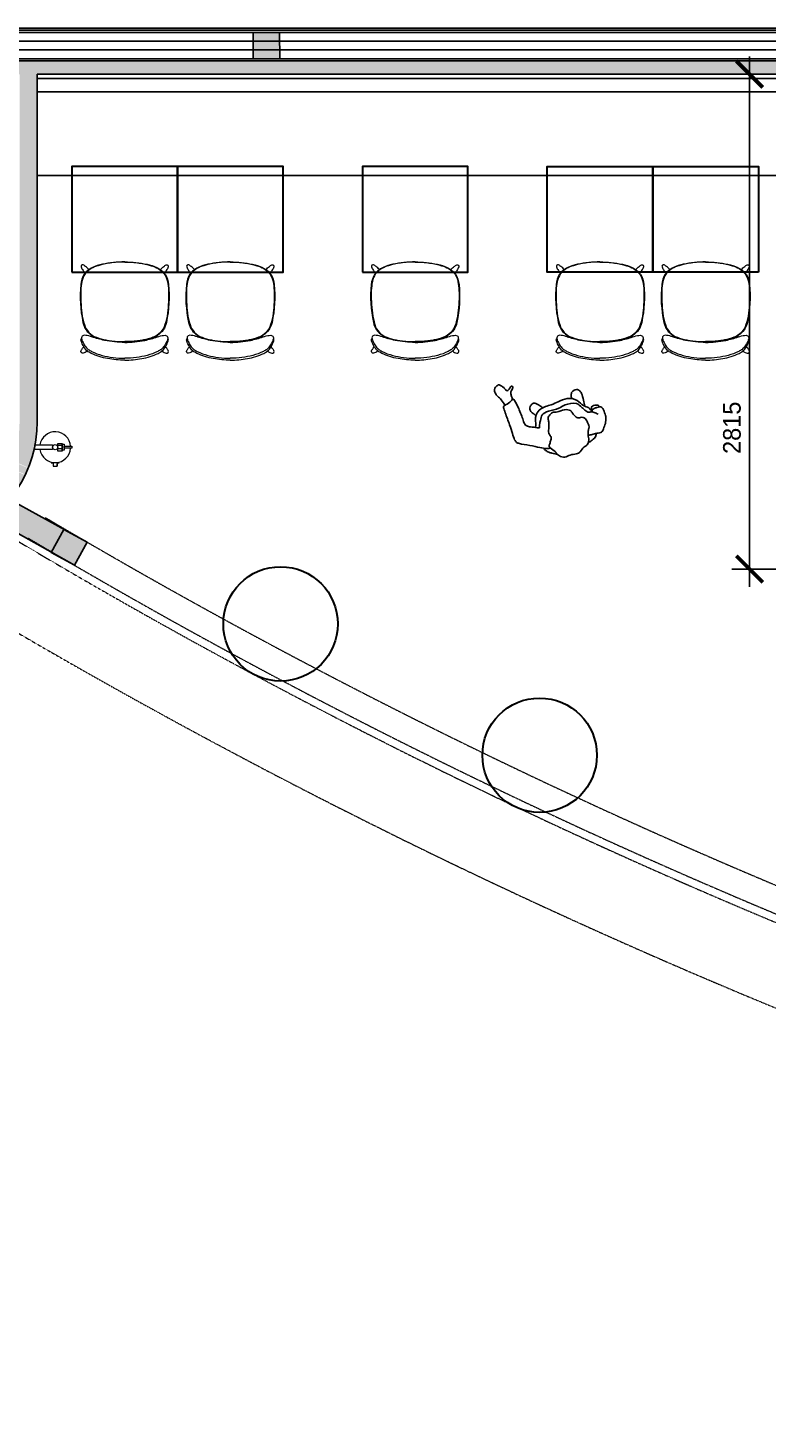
# Model space of a CAD drawing. Header units: inches. Extents: x 1703 to 137267, y -37098 to 14102.
# Tile 23 of 139: x 34719 to 38916, y 678 to 8634. Entities that reach past the tile are written whole.
import ezdxf

# ---------------------------------------------------------------- set-up
doc = ezdxf.new("R2010")
doc.units = ezdxf.units.IN
doc.header["$MEASUREMENT"] = 0
doc.linetypes.add('LEVEL-F-OVERALL LAYOUT$0$HIDDEN', pattern=[0.375, 0.25, -0.125])
doc.linetypes.add('LEVEL-F-OVERALL LAYOUT$0$Hidden 2mm', pattern=[3, 2, -1])
for name, color, linetype in [('A-ANNO-DIMS-30', 7, 'Continuous'), ('AG-PEOPLE', 8, 'Continuous'), ('elevation line', 1, 'Continuous'), ('EQUIPMENT', 1, 'Continuous'), ('LEVEL-F-OVERALL LAYOUT$0$NEW PILASTERS', 251, 'Continuous'), ('LEVEL-F-OVERALL LAYOUT$0$S-Section-Steel', 251, 'Continuous')]:
    doc.layers.add(name, color=color, linetype=linetype)
doc.layers.add('GCEA-F-FIRE EXT 4.5KG CO2 TYPE', color=1, linetype='Continuous', lineweight=0, true_color=0xff0000)
for name, color, linetype, lineweight in [('LEVEL-F-OVERALL LAYOUT$0$A-DETL', 251, 'Continuous', 15), ('LEVEL-F-OVERALL LAYOUT$0$A-EQPM', 251, 'Continuous', 5), ('LEVEL-F-OVERALL LAYOUT$0$A-WALL', 251, 'Continuous', 13), ('LEVEL-F-OVERALL LAYOUT$0$A-WALL-FULL-EXTR', 251, 'Continuous', 35), ('LEVEL-F-OVERALL LAYOUT$0$I-FLOR-OVHD', 251, 'LEVEL-F-OVERALL LAYOUT$0$HIDDEN', 18), ('Naren-furn', 1, 'Continuous', 30)]:
    doc.layers.add(name, color=color, linetype=linetype, lineweight=lineweight)
doc.styles.add('I_NOTE', font='txt', dxfattribs={"height": 2})
doc.dimstyles.new('I_STANDARD_MM', dxfattribs={"dimtxt": 2, "dimasz": 1, "dimexe": 2, "dimexo": 1, "dimgap": 1, "dimtad": 1, "dimdec": 0, "dimrnd": 5, "dimzin": 3, "dimdsep": 46, "dimtxsty": 'I_NOTE', "dimblk": 'ARCHTICK', "dimcen": 0.09, "dimdle": 2, "dimclrd": 1, "dimclre": 1, "dimclrt": 4, "dimadec": 4, "dimazin": 0, "dimtfac": 1, "dimtdec": 0, "dimtmove": 1, "dimatfit": 3, "dimldrblk": 'OPEN90', "dimfxl": 1, "dimfrac": 1, "dimtolj": 1, "dimtzin": 0, "dimlwd": -1, "dimlwe": -1, "dimarcsym": 0})

# ---------------------------------------------------------------- blocks, each defined once
blk = doc.blocks.new('LEVEL-F-OVERALL LAYOUT$0$SHS150x5')
at = {"layer": 'LEVEL-F-OVERALL LAYOUT$0$S-Section-Steel'}
h = blk.add_hatch(color=256, dxfattribs=at)
h.dxf.hatch_style = 1
h.paths.add_polyline_path([(322740.3, -171646.3), (322890.3, -171646.3), (322890.3, -171796.3), (322740.3, -171796.3)])
blk.add_lwpolyline([(322740.3, -171646.3), (322890.3, -171646.3), (322890.3, -171796.3), (322740.3, -171796.3)], close=True, dxfattribs=at)
blk = doc.blocks.new('LEVEL-F-OVERALL LAYOUT$0$150x150')
blk.add_blockref('LEVEL-F-OVERALL LAYOUT$0$SHS150x5', (-322815.3, 171721.3))
blk = doc.blocks.new('Myranda Side Chair_Top')
at = {"layer": 'Naren-furn', "lineweight": 5}
for points in [[(0, 558.1, 0.045324), (-126.9, 545.3, 0.059313), (-182.6, 526.6, 0.121008), (-229.9, 488.2, 0.115126), (-249.4, 430.5, 0.079025), (-237.1, 214.8, 0.212442), (-185.7, 140.1, 0.089235), (-116, 115.7, 0.044325), (0, 105)], [(0, 557.7, 0.032743), (-82.3, 551.7, 0.043693), (-150.6, 536.9, 0.045866), (-190.1, 520, 0.229093), (-242.9, 447.1, 0.039863), (-249, 396, 0.038377), (-243.1, 267.4, 0.049384), (-228.7, 202, 0.242972), (-160.7, 130.2, 0.059169), (-107.1, 114.6, 0.045231), (0, 105.2)], [(0, 558.1, -0.045324), (126.9, 545.3, -0.059313), (182.5, 526.6, -0.121008), (229.8, 488.2, -0.115126), (249.4, 430.5, -0.079025), (237, 214.8, -0.212442), (185.6, 140.1, -0.089235), (115.9, 115.7, -0.044325), (0, 105)], [(0, 557.7, -0.032743), (82.3, 551.7, -0.043693), (150.5, 536.9, -0.045866), (190, 520, -0.229093), (242.8, 447.1, -0.039863), (249, 396, -0.038377), (243.1, 267.4, -0.049384), (228.7, 202, -0.242972), (160.7, 130.2, -0.059169), (107.1, 114.6, -0.045231), (0, 105.2)], [(-202.7, 514.8, 0.033112), (-222.1, 532.2, 0.052622), (-236.4, 541.2, 0.632589), (-247.5, 529.8, 0.050487), (-236.6, 510.3, 0.033042), (-225.3, 494.2)], [(202.7, 514.8, -0.033112), (222, 532.2, -0.052622), (236.4, 541.2, -0.632589), (247.5, 529.8, -0.050487), (236.6, 510.3, -0.033042), (225.2, 494.2)], [(0, 0, -0.043773), (-97, 8.6, -0.064178), (-189.8, 38.2, -0.056143), (-212.1, 52, -0.093502), (-231.9, 75.7, -0.06002), (-247.2, 109.3, -0.125182), (-247.8, 119, -0.112237), (-244.9, 123.5)], [(0, 100.6, -0.051647), (-114.3, 112.3, -0.029647), (-186.3, 132, 0.052771), (-221.5, 140.9, 0.130984), (-238.5, 138.9, 0.31033), (-244.9, 123, 0.060514), (-239.2, 106.3, 0.031259), (-225.5, 81.1, 0.079584), (-207.1, 61.4, 0.040413), (-188.1, 49.6, 0.052825), (-127.2, 27, 0.03424), (-66.3, 14.9, 0.033941), (0, 10.6)], [(-186.3, 132, -0.104561), (-183.6, 134, -0.190045), (-176.9, 134.2, -0.018892), (-166.8, 130, -0.006434), (-156.7, 125.6, -0.155372), (-153.5, 121.9)], [(0, 100.6, 0.051647), (114.3, 112.3, 0.029647), (186.2, 132, -0.052771), (221.4, 140.9, -0.130984), (238.4, 138.9, -0.31033), (244.8, 123, -0.060514), (239.1, 106.3, -0.031259), (225.4, 81.1, -0.079584), (207.1, 61.4, -0.040413), (188.1, 49.6, -0.052825), (127.1, 27, -0.03424), (66.3, 14.9, -0.033941), (0, 10.6)], [(0, 0, 0.043773), (97, 8.6, 0.064178), (189.8, 38.2, 0.056143), (212, 52, 0.093502), (231.9, 75.7, 0.06002), (247.2, 109.3, 0.125182), (247.7, 119, 0.112237), (244.9, 123.5)], [(186.2, 132, 0.104561), (183.6, 134, 0.190045), (176.9, 134.2, 0.018892), (166.8, 130, 0.006434), (156.7, 125.6, 0.155372), (153.4, 121.9)], [(-212.1, 52, -0.031425), (-223.8, 44.2, -0.060055), (-236.6, 39.4, -0.636361), (-247.3, 54.7, -0.017039), (-238.8, 67.5), (-231.9, 75.7)], [(212, 52, 0.031425), (223.7, 44.2, 0.060055), (236.5, 39.4, 0.636361), (247.3, 54.7, 0.017039), (238.7, 67.5), (231.9, 75.7)]]:
    blk.add_lwpolyline(points, format="xyb", dxfattribs=at)
blk = doc.blocks.new('19')
at = {"layer": 'AG-PEOPLE'}
for points, knots in [([(-153.6, 52.3), (-150.7, 59.1), (-143.5, 73.3), (-112.2, 83.2), (-100.3, 86.9), (-93.9, 88.4)], [0, 0, 0, 0, 0.2578445, 0.5630876, 0.8048245, 0.8048245, 0.8048245, 0.8048245]), ([(-112.3, 29.3), (-115.3, 22), (-122.2, 12.7), (-130.4, -3.2), (-123.7, -23.9), (-127.1, -32.1), (-113.9, -65.4), (-83.9, -58.8), (-70.4, -75.1), (-61, -99), (-58, -119.1), (-23.8, -136.8), (18.1, -128.8), (39.5, -142.1), (64.9, -131.8), (83.6, -115.4), (79.3, -91.4), (95.3, -58.4), (105.7, -28.1), (92, -7.9), (103.9, 7.2), (114.7, 25.1), (130.2, 39.4), (102.1, 72.3), (96.3, 88.9), (87, 109.7), (58.8, 129), (25.2, 119), (-8.6, 129.5), (-36.2, 126.1), (-60.6, 98.9), (-85.8, 103.5), (-102.7, 75.1), (-103.7, 60.4), (-108.6, 38.4), (-112.3, 29.3)], [0, 0, 0, 0, 0.243758, 0.469126, 0.711875, 0.878807, 1.174441, 1.45586, 1.687286, 1.95782, 2.190653, 2.505465, 2.853004, 3.109236, 3.378674, 3.633135, 3.883574, 4.208805, 4.512219, 4.75122, 4.981103, 5.235644, 5.457588, 5.794591, 6.034522, 6.28788, 6.592593, 6.910286, 7.231556, 7.513762, 7.830184, 8.088918, 8.379427, 8.600643, 8.908256, 8.908256, 8.908256, 8.908256]), ([(92, 97.9), (101.5, 91.8), (120.2, 79.2), (136.4, 70.8), (150.8, 54.2), (154.6, 44.3), (156, 39.2)], [0, 0, 0, 0, 0.318973, 0.55567, 0.805324, 1.02326, 1.02326, 1.02326, 1.02326]), ([(-106.4, 49.3), (-113.9, 49.3), (-129.2, 49.8), (-156.7, 52), (-186.9, 58.9), (-200.8, 38.8), (-221.7, 15.9), (-235.1, -14.6), (-235.3, -42.1), (-234, -79.5), (-220.3, -86), (-203.5, -87.3), (-186.3, -86.1), (-172.8, -82), (-169.7, -74.6), (-168.9, -71.2)], [0, 0, 0, 0, 0.259994, 0.55285, 0.842148, 1.095273, 1.403355, 1.713057, 2.009948, 2.331933, 2.525445, 2.748828, 2.979667, 3.178282, 3.355898, 3.355898, 3.355898, 3.355898]), ([(-197.6, -47.8), (-195, -51.2), (-189.1, -57.6), (-169.7, -74.4), (-143.3, -74), (-130.6, -100.2), (-118.7, -115.3), (-105.4, -152.9), (-33.1, -160.8), (2, -146.3), (62.8, -155.7), (108.5, -149.5), (121.8, -115.6), (138.4, -98.6), (140.4, -74.2), (157.4, -85.8), (189.4, -99.6), (208.9, -110.6), (217.5, -124.8), (217, -151.8), (218.9, -220), (226.9, -267.8), (232.3, -284.8), (243, -276.2), (273.6, -264.1), (298.4, -261.2), (300.1, -251.6), (301.9, -217.7), (297.2, -148.8), (298.8, -98.7), (300, -59.4), (293.5, -40.3), (278.6, -28), (224.3, -1.7), (177.8, 27.4), (141.7, 47.5), (126.5, 49.1), (119.4, 49.6)], [0, 0, 0, 0, 0.197049, 0.467566, 0.737699, 1.015436, 1.259224, 1.582254, 2.024992, 2.371322, 2.796046, 3.153497, 3.465071, 3.739154, 3.967343, 4.171258, 4.506139, 4.764805, 4.971091, 5.248207, 5.709345, 6.100884, 6.289167, 6.457885, 6.784056, 7.046062, 7.189918, 7.500888, 7.963833, 8.361908, 8.699644, 8.932534, 9.162909, 9.58574, 10.007097, 10.350573, 10.604033, 10.604033, 10.604033, 10.604033]), ([(-219.4, -85.4), (-218.3, -88.5), (-214.6, -94.7), (-203.8, -103.3), (-173.4, -103.1), (-172.5, -90.5), (-171.3, -82.4), (-171.9, -78.3)], [0, 0, 0, 0, 0.171936, 0.376407, 0.658092, 0.829167, 1.021895, 1.021895, 1.021895, 1.021895]), ([(-168.9, -71.2), (-167.3, -80.8), (-161.6, -101.6), (-129.8, -117.9), (-113.9, -164.9), (-59.3, -194.3), (-4.3, -185.3), (37.9, -182.2), (105.2, -184.7), (134, -159), (151.5, -137.2), (153.3, -105.9), (160.7, -94.1), (164.2, -88.3)], [0, 0, 0, 0, 0.296033, 0.60905, 0.98459, 1.400543, 1.800893, 2.166256, 2.606535, 2.936906, 3.221323, 3.519894, 3.767248, 3.767248, 3.767248, 3.767248]), ([(-138.9, -115.9), (-141.2, -127), (-144.6, -148.4), (-146.3, -189.5), (-141.1, -208.3), (-126.9, -223.9), (-93.9, -217.6), (-86.8, -200.5), (-83, -186.6), (-83, -179.6)], [0, 0, 0, 0, 0.319715, 0.66763, 0.90647, 1.14114, 1.436866, 1.665247, 1.916713, 1.916713, 1.916713, 1.916713]), ([(89.7, -181.3), (93.6, -187.6), (102.1, -198.7), (122.1, -223.5), (139.3, -222.2), (157, -211.9), (163.8, -197), (159.8, -178.2), (150.8, -168.5), (143.7, -156.7), (140.1, -150.9)], [0, 0, 0, 0, 0.25929, 0.557032, 0.771918, 1.013236, 1.229485, 1.459937, 1.660154, 1.908197, 1.908197, 1.908197, 1.908197]), ([(236.5, -281.2), (237.5, -286.9), (238.4, -298.1), (236.8, -317.9), (229.2, -330.9), (206.9, -347.3), (222.2, -357.3), (231.2, -345.6), (255.2, -329.9), (258.3, -352.4), (269.3, -367.2), (274, -374.1), (284.3, -388), (309.9, -376.2), (319.1, -367.1), (320.5, -344.8), (314, -323.6), (296.8, -299.1), (290.8, -274.3), (289.6, -262)], [0, 0, 0, 0, 0.227651, 0.464849, 0.686706, 0.944658, 1.115715, 1.322541, 1.579281, 1.800177, 2.035322, 2.220311, 2.465353, 2.659441, 2.853963, 3.092323, 3.350578, 3.626177, 3.93611, 3.93611, 3.93611, 3.93611])]:
    blk.add_open_spline(points, degree=3, knots=knots, dxfattribs=at)
blk = doc.blocks.new('_ArchTick')
at = {"color": 0, "linetype": 'ByBlock', "const_width": 0.15}
blk.add_lwpolyline([(-0.5, -0.5), (0.5, 0.5)], dxfattribs=at)
blk = doc.blocks.new('*D472')
at = {"layer": 'A-ANNO-DIMS-30', "color": 1}
for p, q in [((38817.7, 8471.2), (38817.7, 5458.7)), ((39015, 8371.2), (38717.7, 8371.2)), ((39015, 5558.7), (38717.7, 5558.7))]:
    blk.add_line(p, q, dxfattribs=at)
at = {"layer": 'Defpoints', "color": 0}
for p in [(39065, 8371.2), (38817.7, 5558.7), (39065, 5558.7)]:
    blk.add_point(p, dxfattribs=at)
at = {"layer": 'A-ANNO-DIMS-30', "color": 1, "linetype": 'ByBlock', "xscale": 150, "yscale": 150, "zscale": 150}
for p, rotation in [((38817.7, 8371.2), 90), ((38817.7, 5558.7), 270)]:
    blk.add_blockref('_ArchTick', p, dxfattribs=dict(at, rotation=rotation))
at = {"layer": 'A-ANNO-DIMS-30', "color": 1, "insert": (38717.7, 6361.8), "char_height": 100, "attachment_point": 5, "rotation": 90, "style": 'I_NOTE'}
blk.add_mtext('\\A1;2815', dxfattribs=at)
blk = doc.blocks.new('_Open90')
at = {"color": 0, "linetype": 'ByBlock', "lineweight": -2}
for p, q in [((0, 0), (-1, 0)), ((-0.5, 0.5), (0, 0)), ((0, 0), (-0.5, -0.5))]:
    blk.add_line(p, q, dxfattribs=at)
blk = doc.blocks.new('A$C13CA0A9B')
at = {"layer": 'GCEA-F-FIRE EXT 4.5KG CO2 TYPE', "linetype": 'Continuous', "lineweight": 0, "ltscale": 250}
for p, q in [((-12.7, 114.9), (12.7, 114.9)), ((-12.7, 14.8), (-12.7, 114.9)), ((12.7, 114.9), (12.7, 14.8)), ((-88.2, 11.2), (-108.3, 11.2)), ((-108.3, 11.2), (-108.3, -11.2)), ((-88.2, 11.2), (-108.3, 11.2)), ((-108.3, 11.2), (-108.3, -11.2)), ((-88.2, 22.3), (-88.2, 11.2)), ((12.7, 14.8), (-12.7, 14.8)), ((-108.3, -11.2), (-88.2, -11.2)), ((-88.2, -11.2), (-108.3, -11.2)), ((-88.2, -11.2), (-88.2, -22.3)), ((-21.9, -14.8), (21.9, -14.8)), ((-21.9, -38.7), (-21.9, -14.8)), ((21.9, -38.7), (-21.9, -38.7)), ((-17.6, -38.7), (17.6, -38.7)), ((-17.6, -51.4), (-17.6, -38.7)), ((17.6, -51.4), (-17.6, -51.4)), ((-9.2, -38.7), (-9.2, -14.8)), ((-5.6, -51.4), (5.6, -51.4)), ((-5.6, -95.1), (-5.6, -51.4)), ((5.6, -51.4), (5.6, -95.1)), ((9.2, -38.7), (9.2, -14.8)), ((17.6, -38.7), (17.6, -51.4)), ((21.9, -14.8), (21.9, -38.7)), ((5.6, -95.1), (-5.6, -95.1))]:
    blk.add_line(p, q, dxfattribs=at)
at = {"layer": 'GCEA-F-FIRE EXT 4.5KG CO2 TYPE', "linetype": 'Continuous'}
for p, q in [((64.2, 59.5, 0), (59.5, 64.2, 0)), ((12.4, -14.8, 0), (9.2, -11.6, 0)), ((6.1, -87.4, 0), (5.6, -87, 0))]:
    blk.add_line(p, q, dxfattribs=at)
at = {"layer": 'GCEA-F-FIRE EXT 4.5KG CO2 TYPE', "linetype": 'Continuous', "lineweight": 0, "ltscale": 250}
blk.add_circle((0, 0), 14.8, dxfattribs=at)
for start, end in [(98.33622, 266.30554), (273.69446, 81.66378)]:
    blk.add_arc((0, 0), 87.6, start, end, dxfattribs=at)

msp = doc.modelspace()

# ---------------------------------------------------------------- hatches: boundary and pattern name
at = {"layer": 'EQUIPMENT'}
h = msp.add_hatch(color=253, dxfattribs=at)
h.dxf.hatch_style = 1
h.paths.add_polyline_path([(32051.9, 8446.2), (30724.9, 8446.2), (30665, 8485.7), (30609.9, 8402.2), (32923.2, 6876.9), (32978.3, 6960.4), (32899.4, 7012.4), (32870.8, 7012.4), (32870.8, 7031.3), (32051.9, 7571.2)])
h.paths.add_polyline_path([(31952.8, 8371.2), (31951.9, 8370.6), (31951.9, 7637.2), (30838.6, 8371.2)], flags=16)
h.paths.add_polyline_path([(34770.8, 8371.2), (39065, 8371.2), (39065, 8108.7), (39471.3, 8108.7), (39471.3, 8233.7), (41621.3, 8233.7), (41621.3, 8108.7), (42027.5, 8108.7), (42027.5, 8446.2), (32951.9, 8446.2), (32951.9, 8371.2), (34670.8, 8371.2), (34670.8, 6486.8, -0.121461), (34648.7, 6200.4, -0.003202), (34646.3, 6193.1), (34641.5, 6169.9), (34721.1, 6135.4, 0.09501), (34770.8, 6394.4)])
h.paths.add_polyline_path([(33103.5, 6877.8), (33048.5, 6794.3), (33392.5, 6567.5, 0.363199), (33780.8, 5757.3), (33818.4, 5844.1), (33792.4, 5862.4), (33792.7, 5862.7, -0.279141), (33470.8, 6394.4, -0.091873), (33510.6, 6609.4)])
h.paths.add_polyline_path([(33859.1, 5829.8), (33880.4, 5825.4, -0.031), (33811.6, 5853.3), (33822.3, 5845.7), (33783.5, 5756, 0.014288), (33820.5, 5740.7)])
h.paths.add_polyline_path([(34507.3, 5847.2, -0.000786), (34416.4, 5903.9, -0.233154), (33892.1, 5821.6), (33891.7, 5819.4), (33860.6, 5825.9), (33823.3, 5739.6, 0.264635)])
h.paths.add_polyline_path([(34702.7, 6093.3), (34623.2, 6127.7), (34604.9, 6101.7), (34602.1, 6103.8), (34620.5, 6130, 0.009158), (34629.6, 6150, 0.009158), (34637.9, 6170.3), (34644.4, 6201.6), (34647.9, 6201), (34646.3, 6193.1, 0.003202), (34648.7, 6200.4, 0.121461), (34670.8, 6486.8), (34670.8, 6394.4, -0.243908), (34416.4, 5903.9, 0.000786), (34507.3, 5847.2, 0.11367)])
h.paths.add_polyline_path([(34637.2, 6168.5, -0.008345), (34629.6, 6150, -0.008345), (34621.3, 6131.8), (34704, 6096, 0.014288), (34720, 6132.7)])
h = msp.add_hatch(color=253, dxfattribs=at)
h.dxf.hatch_style = 1
h.paths.add_polyline_path([(34614.7, 5953.7, -0.054174), (34507.3, 5847.2), (34851.5, 5654.1), (34923.1, 5784.3)])

# ---------------------------------------------------------------- linework, layer by layer
at = {"layer": 'elevation line', "ltscale": 0.25}
for p, q in [((34770.8, 8346.2), (39065, 8346.2)), ((34770.8, 8271.2), (39065, 8271.2)), ((34770.8, 7796.2), (39065, 7796.2))]:
    msp.add_line(p, q, dxfattribs=at)
at = {"layer": 'EQUIPMENT'}
msp.add_line((34982.3, 5580.7), (35054.5, 5712.1), dxfattribs=at)
at = {"layer": 'LEVEL-F-OVERALL LAYOUT$0$A-DETL', "linetype": 'LEVEL-F-OVERALL LAYOUT$0$Hidden 2mm', "lineweight": 15}
for p, q in [((42027.5, 8608.7), (32951.9, 8608.7)), ((32951.9, 8458.7), (40801.1, 8458.7))]:
    msp.add_line(p, q, dxfattribs=at)
at = {"layer": 'LEVEL-F-OVERALL LAYOUT$0$A-DETL'}
msp.add_arc((34070.8, 6394.4), 925, 323.49337, 323.98725, dxfattribs=at)
at = {"layer": 'LEVEL-F-OVERALL LAYOUT$0$A-DETL', "linetype": 'LEVEL-F-OVERALL LAYOUT$0$Hidden 2mm', "lineweight": 15}
for radius, start, end in [(33871.8, 239.34358, 257.16427), (34021.8, 239.29868, 254.96625)]:
    msp.add_arc((52089.9, 34988.4), radius, start, end, dxfattribs=at)
at = {"layer": 'LEVEL-F-OVERALL LAYOUT$0$A-EQPM', "color": 1, "lineweight": 5, "flags": 128}
for points in [[(34720.3, 5734.6), (34720.4, 5734.6)], [(34722.6, 5733.3), (34722.6, 5733.3)]]:
    msp.add_lwpolyline(points, dxfattribs=at)
at = {"layer": 'LEVEL-F-OVERALL LAYOUT$0$A-WALL', "color": 3, "lineweight": 25}
for p, q in [((34770.8, 6394.4), (34770.8, 8371.2)), ((34770.8, 8371.2), (39065, 8371.2)), ((35054.5, 5712.1), (34614.7, 5953.7)), ((34982.3, 5580.7), (34507.3, 5847.2))]:
    msp.add_line(p, q, dxfattribs=at)
msp.add_lwpolyline([(32951.9, 8633.7), (42027.5, 8633.7)], dxfattribs=at)
at = {"layer": 'LEVEL-F-OVERALL LAYOUT$0$A-WALL-FULL-EXTR', "color": 2, "lineweight": -2}
for points in [[(32951.9, 8621.2), (42027.5, 8621.2)], [(32951.9, 8608.7), (42027.5, 8608.7)], [(32951.9, 8558.7), (42027.5, 8558.7)], [(32951.9, 8508.7), (42027.6, 8508.7)], [(32951.9, 8458.7), (42027.6, 8458.7)], [(32951.9, 8446.2), (42027.6, 8446.2)]]:
    msp.add_lwpolyline(points, dxfattribs=at)
msp.add_arc((34070.8, 6394.4), 700, 165.68444, 0, dxfattribs=at)
at = {"layer": 'LEVEL-F-OVERALL LAYOUT$0$I-FLOR-OVHD', "ltscale": 0.25}
msp.add_lwpolyline([(48125.1, 677.9, -0.019531), (45456.3, 1097.7, -0.089507), (33878.6, 5666.7)], format="xyb", dxfattribs=at)
msp.add_arc((52089.9, 34988.4), 34066.8, 238.96902, 252.04841, dxfattribs=at)
at = {"layer": 'Naren-furn'}
for points in [[(34967.9, 7246.2), (35567.9, 7246.2), (35567.9, 7846.2), (34967.9, 7846.2)], [(35567.9, 7246.2), (36167.9, 7246.2), (36167.9, 7846.2), (35567.9, 7846.2)], [(36617.9, 7246.2), (37217.9, 7246.2), (37217.9, 7846.2), (36617.9, 7846.2)], [(38267.9, 7246.2), (37667.9, 7246.2), (37667.9, 7846.2), (38267.9, 7846.2)], [(38867.9, 7246.2), (38267.9, 7246.2), (38267.9, 7846.2), (38867.9, 7846.2)]]:
    msp.add_lwpolyline(points, close=True, dxfattribs=at)
for centre in [(36153.4, 5247.2), (37624.9, 4501)]:
    msp.add_circle(centre, 325, dxfattribs=at)

# ---------------------------------------------------------------- block references
at = {"layer": 'AG-PEOPLE', "color": 4, "rotation": 198.2684440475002}
msp.add_blockref('19', (37784.5, 6331.3), dxfattribs=at)
at = {"layer": 'GCEA-F-FIRE EXT 4.5KG CO2 TYPE', "rotation": 90}
msp.add_blockref('A$C13CA0A9B', (34873.4, 6251.4), dxfattribs=at)
at = {"layer": 'LEVEL-F-OVERALL LAYOUT$0$NEW PILASTERS'}
for p, rotation in [((36073.3, 8533.7), 0.04019583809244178), ((34952.7, 5682.5), 331.2140336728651)]:
    msp.add_blockref('LEVEL-F-OVERALL LAYOUT$0$150x150', p, dxfattribs=dict(at, rotation=rotation))
at = {"layer": 'Naren-furn'}
for p in [(35267.9, 6746.2), (35867.9, 6746.2), (36917.9, 6746.2)]:
    msp.add_blockref('Myranda Side Chair_Top', p, dxfattribs=at)
at = {"layer": 'Naren-furn', "xscale": -1}
for p in [(37967.9, 6746.2), (38567.9, 6746.2)]:
    msp.add_blockref('Myranda Side Chair_Top', p, dxfattribs=at)

# ---------------------------------------------------------------- dimensions: what is measured, and where the dimension line sits
at = {"layer": 'A-ANNO-DIMS-30'}
dim = msp.add_linear_dim(base=(38817.6833, 5558.6508), p1=(39065.0049, 8371.2133), p2=(39065.0049, 5558.6508), angle=90, dimstyle='I_STANDARD_MM', override={"dimtxt": 5, "dimasz": 3, "dimclrt": 1}, dxfattribs=at)
dim.commit()
dim.dimension.update_dxf_attribs({"geometry": '*D472', "text_midpoint": (38817.6833, 6361.8346), "dimtype": 160})

doc.saveas('drawing.dxf')
